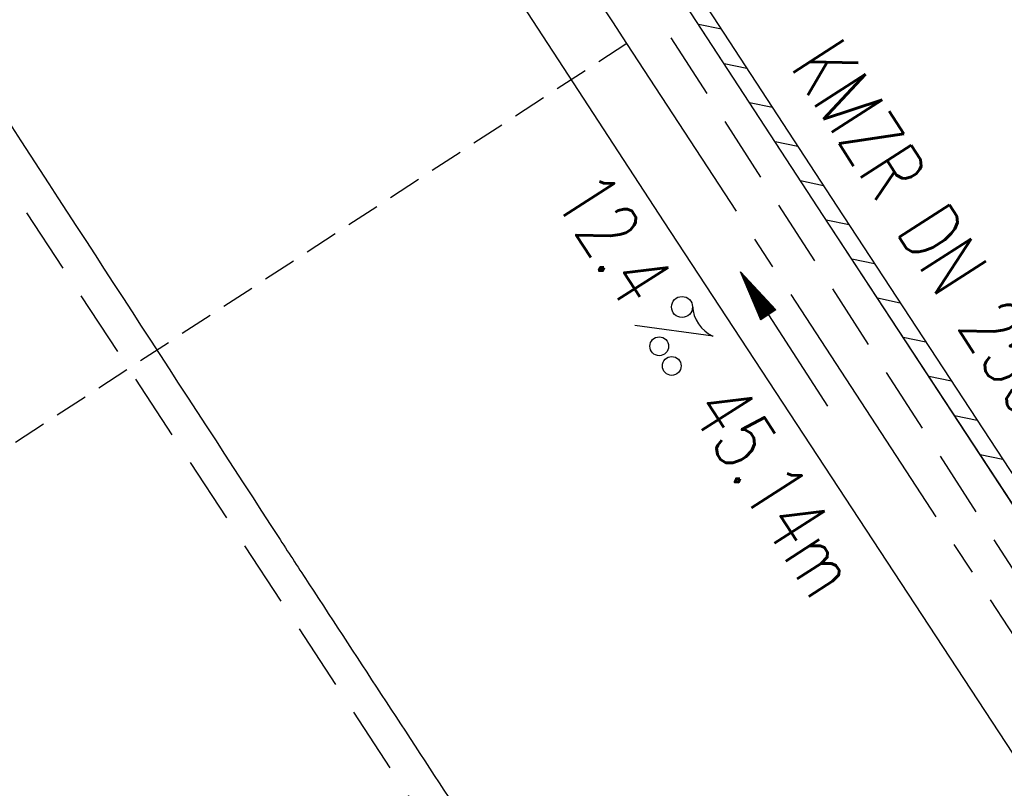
# Model space of a CAD drawing. Extents: x 450316 to 454644, y 428795 to 436505.
# Tile 115 of 256: x 453683 to 453712, y 432465 to 432488. Entities that reach past the tile are written whole.
import ezdxf
from ezdxf.enums import TextEntityAlignment as Align

# ---------------------------------------------------------------- set-up
doc = ezdxf.new("R2010")
doc.units = 0
doc.header["$LTSCALE"] = 2
doc.header["$MEASUREMENT"] = 0
for name, pattern in [('ACHSE', [5.5, 4, -0.5, 0.5, -0.5]), ('GESTRICH-X2', [1.5, 1, -0.5]), ('GESTRICHELT', [0.75, 0.5, -0.25])]:
    doc.linetypes.add(name, pattern=pattern)
doc.layers.get('0').update_dxf_attribs({"linetype": 'CONTINUOUS'})
for name, color, linetype in [('ACHSETOP', 1, 'ACHSE'), ('FBR', 8, 'CONTINUOUS'), ('HEKTOM', 1, 'GESTRICHELT'), ('KANAL', 7, 'GESTRICH-X2'), ('PFEIL', 7, 'CONTINUOUS'), ('RINNE', 8, 'CONTINUOUS'), ('TEXTO', 4, 'CONTINUOUS'), ('TEXTU', 4, 'CONTINUOUS')]:
    doc.layers.add(name, color=color, linetype=linetype)
doc.styles.add('ROMANS', font='romans.shx', dxfattribs={"width": 0.8})

# ---------------------------------------------------------------- blocks, each defined once
blk = doc.blocks.new('PROM')
blk.add_line((1.566, 1.817), (0.019, 0.015))
for centre, radius in [((0.317, 1.51), 0.317), ((0.943, 0.291), 0.283), ((1.645, 0.287), 0.283)]:
    blk.add_circle(centre, radius)
blk.add_arc((0.992, 2.682), 1.033, 239.1414, 303.3549)
blk = doc.blocks.new('PFEIL2')
at = {"color": 0}
for p, q in [((0.88, 0.002), (-2.401, -0.012)), ((0.881, -0.271), (0.879, 0.276)), ((0.879, 0.276), (2.429, 0.009)), ((0.911, 0.27), (0.879, 0.265)), ((0.965, 0.261), (0.879, 0.246)), ((1.019, 0.252), (0.879, 0.228)), ((1.073, 0.242), (0.879, 0.209)), ((1.127, 0.233), (0.879, 0.191)), ((1.181, 0.224), (0.879, 0.172)), ((1.235, 0.214), (0.879, 0.154)), ((1.289, 0.205), (0.879, 0.135)), ((1.343, 0.196), (0.879, 0.117)), ((1.397, 0.187), (0.879, 0.098)), ((1.451, 0.177), (0.879, 0.08)), ((1.505, 0.168), (0.879, 0.061)), ((1.559, 0.159), (0.88, 0.043)), ((1.613, 0.149), (0.88, 0.024)), ((1.668, 0.14), (0.88, 0.006)), ((1.722, 0.131), (0.88, -0.013)), ((1.776, 0.121), (0.88, -0.031)), ((1.83, 0.112), (0.88, -0.05)), ((1.884, 0.103), (0.88, -0.068)), ((1.938, 0.094), (0.88, -0.087)), ((1.992, 0.084), (0.88, -0.105)), ((2.046, 0.075), (0.88, -0.124)), ((2.1, 0.066), (0.88, -0.142)), ((2.154, 0.056), (0.88, -0.161)), ((2.208, 0.047), (0.88, -0.179)), ((2.262, 0.038), (0.881, -0.198)), ((2.316, 0.029), (0.881, -0.216)), ((2.37, 0.019), (0.881, -0.235)), ((2.424, 0.01), (0.881, -0.253)), ((2.429, 0.009), (0.881, -0.271))]:
    blk.add_line(p, q, dxfattribs=at)

msp = doc.modelspace()

# ---------------------------------------------------------------- linework, layer by layer
at = {"layer": 'ACHSETOP', "flags": 128}
msp.add_lwpolyline([(451271.766, 435019.042, -0.000001), (451272.365, 435018.353, -0.000032), (451272.387, 435018.328), (451288.791, 434999.463, -0.000002), (451296.993, 434990.03, 0.000007), (451305.195, 434980.597, 0.000007), (451313.397, 434971.165, -0.000007), (451321.599, 434961.732, -0.000007), (451329.801, 434952.299, 0.000007), (451338.003, 434942.866, 0.000007), (451346.205, 434933.433, -0.000007), (451354.407, 434924.001, -0.000007), (451362.609, 434914.568, 0.000011), (451370.811, 434905.135, 0.000001), (451379.013, 434895.702, 0.000001), (451387.215, 434886.27), (451403.62, 434867.404), (451420.024, 434848.539), (451436.428, 434829.674, -0.000013), (451444.63, 434820.241, 0.000007), (451452.832, 434810.808, 0.000007), (451461.034, 434801.376, -0.000007), (451469.236, 434791.943, -0.000007), (451477.438, 434782.51, 0.000007), (451485.64, 434773.077, 0.000007), (451493.842, 434763.645, -0.000007), (451502.044, 434754.212, -0.000007), (451510.246, 434744.779, 0.000007), (451518.448, 434735.346, 0.000007), (451526.65, 434725.914, -0.000007), (451534.852, 434716.481, -0.000007), (451543.054, 434707.048, 0.000011), (451551.256, 434697.615, 0.000001), (451559.458, 434688.182, 0.000001), (451567.66, 434678.75), (451584.065, 434659.884, -0.000001), (451592.267, 434650.452, -0.000001), (451600.469, 434641.019, -0.000011), (451608.671, 434631.586, 0.000013), (451616.873, 434622.153), (451633.277, 434603.288), (451649.681, 434584.423, -0.000013), (451657.883, 434574.99, 0.000007), (451666.085, 434565.557, 0.000007), (451674.287, 434556.124, -0.000007), (451682.489, 434546.692, -0.000007), (451690.691, 434537.259, 0.000006), (451698.893, 434527.826), (451715.297, 434508.961, -0.000015), (451721.01, 434502.39, 0.000008), (451726.723, 434495.82, 0.000958), (451727.518, 434494.909, 0.000181), (451731.723, 434490.114, 0.003894), (451738.179, 434482.871, 0.00247), (451748.503, 434471.583, 0.003793), (451756.233, 434463.34, 0.003129), (451765.742, 434453.478, 0.00313), (451774.532, 434444.586, 0.003132), (451783.429, 434435.81, 0.003134), (451792.435, 434427.146, 0.003132), (451801.553, 434418.591, 0.003131), (451810.774, 434410.155, 0.00313), (451820.102, 434401.832, 0.003133), (451829.541, 434393.621, 0.003138), (451839.066, 434385.542, 0.003131), (451848.69, 434377.585, 0.003125), (451858.432, 434369.733, 0.003124), (451868.271, 434362.004, 0.00313), (451878.187, 434354.413, 0.003138), (451888.199, 434346.945, 0.003133), (451898.32, 434339.593, 0.003131), (451908.525, 434332.373, 0.003131), (451918.818, 434325.282, 0.003132), (451929.206, 434318.316, 0.003136), (451939.668, 434311.489, 0.00313), (451950.209, 434304.797, 0.003123), (451960.857, 434298.223, 0.003128), (451971.589, 434291.781, 0.003137), (451982.371, 434285.491, 0.003139), (451993.235, 434279.335, 0.003133), (452004.198, 434273.303, 0.003123), (452015.227, 434267.413, 0.003125), (452026.323, 434261.665, 0.003132), (452037.503, 434256.05, 0.003138), (452048.733, 434250.584, 0.003134), (452060.02, 434245.265, 0.003122), (452071.413, 434240.069, 0.003127), (452083.62, 434234.685, 0.003578), (452094.349, 434230.124, 0.002702), (452108.409, 434224.354, 0.004189), (452117.528, 434220.758, 0.00053), (452126.341, 434217.378, 0.001569), (452129.323, 434216.249, 0.000008), (452135.115, 434214.077, -0.000025), (452140.907, 434211.904), (452164.314, 434203.123, 0.000006), (452176.018, 434198.733, -0.000007), (452187.722, 434194.343), (452211.129, 434185.563), (452234.536, 434176.783, -0.000012), (452246.24, 434172.393, 0.000007), (452257.944, 434168.002, 0.000002), (452265.746, 434165.075, 0.000001), (452281.351, 434159.222, 0.000005), (452293.055, 434154.832, -0.000007), (452304.759, 434150.442, -0.000019), (452316.463, 434146.052, 0.000015), (452328.166, 434141.661, 0.000002), (452338.097, 434137.936, 0.000001), (452351.573, 434132.881, 0.000004), (452363.277, 434128.491, -0.000006), (452374.981, 434124.101, -0.00002), (452386.684, 434119.71, 0.00002), (452398.388, 434115.32, 0.000006), (452410.092, 434110.93, -0.000004), (452421.796, 434106.54, -0.000001), (452435.272, 434101.485, -0.000002), (452445.203, 434097.76, -0.000015), (452456.906, 434093.369, 0.000019), (452468.61, 434088.979, 0.000007), (452480.314, 434084.589, -0.000006), (452492.018, 434080.199, -0.000002), (452503.721, 434075.809, 0.000002), (452515.425, 434071.419, 0.000006), (452527.129, 434067.029, -0.000007), (452538.833, 434062.639, -0.000019), (452550.536, 434058.248, 0.000015), (452562.24, 434053.858, 0.000002), (452572.171, 434050.133, 0.000001), (452585.647, 434045.078, 0.000004), (452597.351, 434040.688, -0.000006), (452609.055, 434036.298, -0.00002), (452620.758, 434031.907, 0.00002), (452632.462, 434027.517, 0.000006), (452644.166, 434023.127, -0.000004), (452655.87, 434018.737, -0.000001), (452669.346, 434013.682, -0.000002), (452679.277, 434009.957, -0.000015), (452690.981, 434005.567, 0.000014), (452702.684, 434001.176, 0.000011), (452714.388, 433996.786, -0.000001), (452726.092, 433992.396, -0.000007), (452735.031, 433989.043, -0.000005), (452748.181, 433984.11, -0.000156), (452748.221, 433984.095, -0.000005), (452749.498, 433983.615, -0.004183), (452758.692, 433980.071, -0.002721), (452772.748, 433974.429, -0.005081), (452782.771, 433970.223, -0.003908), (452795.7, 433964.522, -0.003912), (452807.05, 433959.304, -0.003907), (452818.331, 433953.902, -0.003903), (452829.522, 433948.327, -0.003904), (452840.62, 433942.58, -0.003907), (452851.631, 433936.658, -0.003909), (452862.543, 433930.568, -0.003906), (452873.352, 433924.312, -0.003899), (452884.081, 433917.876, -0.003907), (452894.713, 433911.271, -0.003917), (452905.212, 433904.518, -0.003914), (452915.606, 433897.601, -0.003904), (452925.914, 433890.505, -0.003895), (452936.108, 433883.251, -0.003902), (452946.169, 433875.853, -0.003909), (452956.117, 433868.296, -0.003904), (452965.957, 433860.575, -0.003908), (452975.671, 433852.704, -0.00391), (452985.257, 433844.687, -0.003909), (452994.717, 433836.52, -0.003908), (453004.051, 433828.203, -0.003902), (453013.251, 433819.744, -0.003901), (453022.321, 433811.14, -0.003907), (453031.261, 433802.39, -0.003913), (453040.05, 433793.514, -0.003909), (453048.995, 433784.194, -0.00418), (453057.218, 433775.343, -0.003621), (453064.799, 433766.924, -0.003001), (453073.811, 433756.645, -0.003775), (453082.931, 433745.954, -0.004894), (453089.822, 433737.587, -0.004962), (453096.584, 433729.038, -0.003805), (453105.204, 433717.738, -0.003005), (453113.364, 433706.734, -0.003643), (453119.973, 433697.569, -0.004174), (453127.227, 433687.17, -0.004295), (453134.105, 433676.947, -0.003507), (453140.018, 433667.855, -0.002688), (453147.586, 433655.895, -0.003695), (453155.363, 433643.251, -0.00538), (453160.547, 433634.47, -0.005332), (453165.53, 433625.601, -0.003667), (453172.541, 433612.577, -0.002679), (453179.095, 433600.023, -0.003501), (453183.992, 433590.355, -0.004313), (453189.196, 433579.668, -0.003909), (453194.743, 433567.786, -0.003909), (453199.853, 433556.378, -0.003909), (453204.783, 433544.892, -0.003903), (453209.809, 433532.66, -0.004384), (453214.103, 433521.695, -0.003423), (453219.661, 433506.825, -0.005955), (453222.694, 433498.219, -0.000145), (453225.568, 433489.736, -0.000252), (453227.219, 433484.852, -0.000085), (453230.064, 433476.416, -0.000405), (453230.656, 433474.653, -0.003646), (453233.571, 433465.744, 0.00217), (453238.424, 433450.758, 0.000006), (453242.327, 433438.883, -0.000007), (453246.23, 433427.008, -0.000012), (453250.132, 433415.133, 0.000009), (453254.035, 433403.258, 0.003001), (453258.01, 433391.404, -0.003002), (453261.985, 433379.55, -0.003008), (453265.815, 433367.653, 0.003009), (453269.646, 433355.757, 0.00001), (453273.549, 433343.882, -0.000019), (453277.452, 433332.007), (453285.257, 433308.257, 0.000005), (453289.16, 433296.382, -0.000004), (453293.063, 433284.507, -0.000001), (453297.412, 433271.275, -0.000001), (453300.869, 433260.756, -0.00001), (453304.771, 433248.881, 0.000008), (453308.674, 433237.006, 0.000011), (453312.577, 433225.131, -0.000004), (453316.48, 433213.256, -0.000007), (453317.957, 433208.761, -0.000002), (453324.285, 433189.506, -0.00006), (453324.748, 433188.095, 0.000004), (453325.212, 433186.684, 0.001409), (453327.806, 433178.862, 0.000842), (453332.205, 433165.794, 0.002106), (453335.59, 433155.932, 0.001506), (453340.42, 433142.182, 0.001603), (453344.587, 433130.552, 0.001566), (453348.928, 433118.674, 0.00157), (453353.282, 433106.987, 0.001563), (453357.73, 433095.275, 0.001555), (453362.245, 433083.606, 0.001558), (453366.823, 433071.988, 0.001562), (453371.477, 433060.391, 0.001561), (453376.206, 433048.816, 0.001565), (453381.007, 433037.273, 0.001565), (453385.878, 433025.763, 0.001563), (453390.82, 433014.287, 0.001561), (453395.838, 433002.832, 0.001559), (453400.927, 432991.41, 0.00156), (453406.083, 432980.028, 0.001563), (453411.315, 432968.669, 0.001565), (453416.612, 432957.354, 0.001562), (453421.976, 432946.082, 0.001558), (453427.424, 432934.813, 0.001559), (453432.943, 432923.577, 0.001564), (453438.516, 432912.409, 0.001566), (453444.163, 432901.268, 0.001564), (453449.888, 432890.145, 0.001558), (453455.356, 432879.682, 0.001394), (453461.537, 432868.025, 0.001724), (453468.567, 432854.963, 0.002516), (453473.461, 432846.052, 0.001346), (453478.156, 432837.657, 0.000835), (453485.787, 432824.152, 0.000825), (453493.393, 432810.794, 0.001335), (453498.128, 432802.562, 0.002522), (453503.255, 432793.804, 0.001723), (453510.868, 432781.051, 0.001395), (453517.698, 432769.769, 0.001557), (453523.875, 432759.701, 0.001564), (453531.451, 432747.524, 0.002105), (453537.147, 432738.516, 0.001027), (453545.205, 432725.948, 0.001523), (453550.684, 432717.498, 0.000001), (453550.839, 432717.261, 0.000124), (453550.84, 432717.259, 0.000024), (453557.597, 432706.912, -0.000007), (453564.355, 432696.566, -0.000001), (453571.19, 432686.101, 0.000005), (453578.025, 432675.635, 0.000012), (453584.861, 432665.17, -0.000012), (453591.696, 432654.704, -0.000004), (453598.531, 432644.238, 0.000004), (453605.366, 432633.773, 0.000001), (453612.202, 432623.307, -0.000001), (453619.037, 432612.841, -0.000004), (453625.872, 432602.376, 0.000003), (453632.707, 432591.91), (453646.378, 432570.979, -0.000014), (453650.935, 432564.001, -0.000007), (453660.048, 432550.047, -0.002465), (453666.815, 432539.572, 0.002471), (453673.568, 432529.119, 0.002497), (453680.467, 432518.67, -0.002488), (453687.389, 432508.185, -0.000003), (453694.224, 432497.72, 0.000006), (453701.059, 432487.254), (453714.73, 432466.322, -0.000006), (453721.565, 432455.856, 0.000006), (453728.4, 432445.391, 0.000183), (453728.474, 432445.277, -0.000027), (453728.969, 432444.521, -0.003905), (453733.992, 432436.709, -0.002472), (453741.768, 432424.267, -0.005163), (453747.303, 432415.103, -0.003867), (453754.471, 432402.736, -0.003958), (453760.534, 432391.888, -0.003913), (453766.494, 432380.818, -0.003903), (453772.248, 432369.72, -0.003904), (453777.826, 432358.535, -0.003901), (453783.485, 432346.731, -0.004288), (453788.457, 432335.909, -0.003523), (453794.251, 432322.76, -0.004762), (453798.376, 432312.962, -0.001651), (453802.105, 432303.777, -0.002689), (453804.345, 432298.119, -0.001542), (453805.535, 432295.038, -0.000893), (453807.562, 432289.711, -0.005639), (453811.068, 432280.125, -0.003891), (453815.882, 432266.138, -0.00573), (453819.492, 432254.955, -0.005082), (453823.289, 432242.262, -0.004537), (453827.3, 432227.849, -0.006762), (453829.772, 432218.119, -0.001828), (453832.339, 432207.234, -0.002855), (453833.917, 432200.252, -0.000688), (453834.588, 432197.184, -0.000614), (453835.33, 432193.746, -0.005087), (453837.353, 432183.825, -0.003463), (453840.076, 432169.201, -0.004355), (453841.882, 432158.581, -0.003298), (453844.052, 432144.521, -0.003873), (453845.959, 432130.87, -0.004703), (453847.336, 432119.601, -0.004431), (453848.679, 432106.664, -0.004859), (453849.683, 432094.847, -0.001971), (453850.759, 432079.747, -0.003754), (453851.233, 432071.814, -0.000235), (453851.272, 432071.058, -0.000154), (453851.331, 432069.903, -0.005004), (453851.76, 432059.357, -0.003657), (453852.096, 432044.916, -0.006284), (453852.131, 432034.652, -0.00442), (453851.869, 432020.065, -0.004496), (453851.355, 432005.74, -0.005961), (453850.742, 431994.946, -0.004032), (453849.635, 431980.541, -0.005521), (453848.625, 431970.038, -0.000545), (453848.175, 431965.885, -0.00099), (453847.92, 431963.599, -0.002817), (453847.082, 431956.57, -0.001743), (453845.624, 431945.22, -0.004295), (453844.128, 431934.589, -0.003233), (453841.927, 431920.496, -0.003719), (453839.898, 431908.592, -0.003474), (453837.544, 431895.884, -0.003471), (453834.928, 431882.783, -0.003984), (453832.479, 431871.403, -0.002961), (453829.251, 431857.357, -0.00403), (453826.736, 431847.072, -0.001132), (453824.957, 431840.111, -0.001603), (453823.675, 431835.205, -0.002375), (453822.368, 431830.363, -0.001541), (453820.296, 431822.917, -0.005811), (453817.744, 431814.242, -0.003321), (453813.002, 431799.15, -0.004369), (453808.955, 431786.926, -0.004589), (453804.893, 431775.36, -0.004977), (453800.134, 431762.595, -0.00596), (453795.928, 431752.024, -0.002426), (453790.614, 431739.296, -0.004094), (453787.367, 431731.794, -0.000338), (453786.71, 431730.312, -0.000388), (453786.136, 431729.023, -0.004625), (453782.634, 431721.365, -0.002368), (453775.588, 431706.507, -0.004069), (453770.201, 431695.516, -0.003863), (453764.344, 431684.031, -0.004659), (453758.242, 431672.552, -0.005048), (453752.404, 431662.068, -0.002758), (453744.856, 431648.996, -0.004203), (453739.784, 431640.488, -0.000453), (453738.552, 431638.464, -0.00049), (453737.409, 431636.595, -0.004121), (453733.364, 431630.114, -0.00246), (453726.445, 431619.347, -0.006277), (453720.589, 431610.574, -0.004581), (453712.305, 431598.731, -0.005038), (453704.604, 431588.16, -0.005528), (453697.383, 431578.675, -0.004083), (453688.218, 431567.105, -0.005886), (453681.701, 431559.207, -0.001219), (453676.737, 431553.362, -0.002238), (453674.011, 431550.197, -0.001962), (453670.562, 431546.26, -0.001297), (453665.305, 431540.337, -0.004313), (453658.171, 431532.478, -0.003182), (453648.342, 431521.973, -0.004167), (453639.222, 431512.508, -0.00462), (453630.847, 431504.116, -0.002727), (453619.912, 431493.477, -0.004271), (453612.835, 431486.781, -0.000068), (453609.879, 431484.033, -0.000648), (453609.571, 431483.747, -0.000003), (453600.643, 431475.492, -0.000005), (453594.487, 431469.799), (453576.132, 431452.827), (453557.776, 431435.854), (453539.42, 431418.881), (453521.065, 431401.909, 0.000001), (453511.887, 431393.422, 0.000001), (453502.709, 431384.936, 0.000013), (453493.531, 431376.449, -0.000013), (453484.354, 431367.963, 0), (453475.176, 431359.477, 0), (453465.998, 431350.99), (453447.643, 431334.018, 0.000001), (453438.465, 431325.531, 0.000001), (453429.287, 431317.045, 0.000013), (453420.11, 431308.558, -0.000007), (453410.932, 431300.072, -0.000004), (453403.532, 431293.229, -0.000002), (453392.576, 431283.099, -0.00001), (453383.398, 431274.613, 0.000015), (453374.22, 431266.127, 0.000014), (453365.042, 431257.64, -0.000013), (453355.865, 431249.154, 0), (453343.628, 431237.839, -0.000001), (453337.509, 431232.181), (453319.154, 431215.209, 0.000001), (453309.976, 431206.722, 0.000001), (453300.798, 431198.236, 0.000013), (453291.621, 431189.749, -0.000013), (453282.443, 431181.263, -0.000001), (453273.265, 431172.777, -0.000001), (453264.087, 431164.29), (453245.732, 431147.318), (453227.376, 431130.345), (453209.02, 431113.372, 0.000014), (453199.843, 431104.885, -0.000009), (453190.665, 431096.399, -0.000019), (453181.487, 431087.913, 0.000019), (453172.309, 431079.427, 0.000009), (453163.132, 431070.941, -0.000008), (453153.954, 431062.454), (453135.598, 431045.481, 0.000009), (453134.861, 431044.799, 0.000002), (453130.417, 431040.69, 0.002804), (453126.112, 431036.664, 0.001372), (453117.381, 431028.361, 0.005333), (453110.158, 431021.305, 0.003613), (453099.686, 431010.703, 0.004216), (453091.364, 431002.01, 0.003913), (453082.552, 430992.499, 0.00391), (453074.199, 430983.197, 0.003911), (453065.996, 430973.768, 0.003912), (453057.937, 430964.207, 0.003915), (453050.034, 430954.528, 0.00391), (453042.286, 430944.729, 0.003905), (453034.682, 430934.798, 0.003908), (453027.235, 430924.75, 0.003912), (453019.954, 430914.598, 0.003918), (453012.829, 430904.328, 0.003918), (453005.866, 430893.947, 0.003907), (452999.072, 430883.467, 0.0039), (452992.431, 430872.865, 0.003908), (452985.952, 430862.152, 0.00392), (452979.661, 430851.374, 0.00392), (452973.542, 430840.502, 0.003904), (452967.571, 430829.493, 0.003903), (452961.774, 430818.394, 0.003916), (452956.17, 430807.245, 0.00392), (452950.739, 430796.004, 0.00391), (452945.472, 430784.651, 0.003904), (452940.385, 430773.223, 0.00391), (452935.485, 430761.733, 0.003913), (452930.764, 430750.166, 0.003909), (452926.22, 430738.514, 0.003913), (452921.858, 430726.792, 0.003918), (452917.686, 430715.017, 0.003913), (452913.698, 430703.178, 0.003909), (452909.892, 430691.264, 0.003904), (452906.273, 430679.293, 0.003908), (452902.844, 430667.279, 0.003914), (452899.604, 430655.212, 0.003911), (452896.55, 430643.086, 0.003914), (452893.686, 430630.913, 0.003917), (452891.016, 430618.707, 0.003911), (452890.732, 430617.306, 0.000237), (452886.248, 430594.167, 0.007575), (452884.76, 430585.792, 0.003906), (452882.249, 430569.49)], format="xyb", dxfattribs=at)
at = {"layer": 'FBR', "flags": 128}
for points in [[(453291.485, 431192.357, -0.000001), (453311.412, 431210.82, -0.000243)], [(453555.027, 432679.865, 0.000044), (453560.683, 432671.202, -0.000073), (453566.338, 432662.54, -0.000032), (453571.255, 432655.005, -0.000015), (453582.19, 432638.245, -0.000372), (453589.486, 432627.043, 0.00046), (453595.389, 432617.984, 0.001223), (453601.612, 432608.504, -0.000945), (453609.674, 432596.236, -0.000044), (453616.759, 432585.409, -0.000044), (453623.935, 432574.438, -0.000058), (453635.472, 432556.792, -0.00039), (453637.18, 432554.175, -0.000338), (453639.977, 432549.876, 0.000104), (453649.058, 432535.9, 0.000064), (453650.465, 432533.736, -0.000017), (453655.742, 432525.623, -0.002365), (453655.928, 432525.334, -0.000391), (453657.044, 432523.579)], [(453649.707, 432598.4, -0.001015), (453651.36, 432595.858, 0.000956), (453653.112, 432593.161, 0.002237), (453655.094, 432590.154, -0.002363), (453656.97, 432587.306, -0.001284), (453659.492, 432583.416, 0.001033), (453662.625, 432578.579, 0.000374), (453665.377, 432574.355, -0.00054), (453667.28, 432571.432, -0.001039), (453668.774, 432569.123, 0.001308), (453669.96, 432567.29, 0.001374), (453672.229, 432563.826, -0.000993), (453675.371, 432559.037, -0.000018), (453677.445, 432555.862, 0.00005), (453679.519, 432552.688, 0.000018), (453680.138, 432551.74, 0.000003), (453684.134, 432545.626, 0.000383), (453685.285, 432543.868, -0.000158), (453688.079, 432539.603, -0.004869), (453688.122, 432539.536, -0.00051), (453688.522, 432538.897)], [(453706.863, 432510.685, -0.000066), (453710.316, 432505.402, -0.000164), (453711.713, 432503.262, -0.000005), (453718.293, 432493.176, 0.000058), (453718.861, 432492.304, 0.000358), (453722.378, 432486.925, 0.000319), (453726.33, 432480.897, 0.00141), (453729.077, 432476.738, -0.001278), (453732.108, 432472.152, -0.000631), (453734.44, 432468.594, -0.000343), (453738.716, 432462.043, -0.000612)], [(453669.578, 432504.345, -0.001075), (453677.409, 432492.555, -0.00195), (453681.687, 432486.03, -0.000057), (453690.615, 432472.291, 0.000587), (453691.484, 432470.957, 0.00039), (453696.136, 432463.846, -0.000205), (453704.999, 432450.307, -0.00061), (453712.822, 432438.315, -0.000738), (453719.264, 432428.381, -0.005718), (453722.878, 432422.647, -0.00237), (453731.371, 432408.677, -0.003596), (453737.618, 432398.12, -0.003988), (453743.106, 432388.515, -0.005724), (453748.745, 432378.185, -0.004234), (453756.089, 432364.072, -0.002984), (453762.062, 432352.178, -0.003973), (453766.423, 432343.182, -0.004155), (453770.979, 432333.382, -0.003533), (453776.159, 432321.777, -0.003949), (453781.025, 432310.421, -0.003945), (453785.716, 432298.979, -0.004696), (453790.956, 432285.539, -0.005336), (453795.33, 432273.621, -0.002782)]]:
    msp.add_lwpolyline(points, format="xyb", dxfattribs=at)
for points in [[(453853.861, 432061.14), (453853.264, 432063.831), (453851.848, 432088.972), (453849.587, 432113.835), (453846.556, 432138.42), (453842.756, 432163.046), (453838.245, 432187.411), (453832.929, 432212.066), (453826.704, 432236.016), (453821.015, 432257.056), (453813.379, 432279.851), (453803.542, 432305.943), (453793.837, 432328.967), (453783.173, 432352.4), (453771.712, 432375.434), (453760.179, 432396.983), (453747.907, 432418.275), (453730.945, 432445.448), (453718.056, 432465.18), (453706.985, 432482.07), (453693.262, 432503.107), (453684.443, 432516.589)], [(453849.721, 432061.674), (453848.194, 432088.71), (453846.18, 432111.286), (453843.288, 432135.185), (453839.643, 432159.601), (453834.795, 432185.909), (453829.819, 432209.019), (453823.366, 432234.224), (453816.408, 432257.862), (453808.343, 432281.63), (453798.784, 432306.599), (453788.567, 432330.643), (453779.519, 432350.415), (453767.706, 432374.221), (453756.297, 432395.492), (453744.098, 432416.548), (453731.277, 432437.34), (453716.923, 432459.402), (453702.192, 432481.878), (453687.984, 432503.672), (453682.323, 432512.31), (453680.357, 432515.261)]]:
    msp.add_lwpolyline(points, dxfattribs=at)
at = {"layer": 'HEKTOM'}
msp.add_line((453701.063, 432487.25), (453667.563, 432465.375), dxfattribs=at)
at = {"layer": 'KANAL'}
for p, q in [((453692.656, 432502.563), (453716.25, 432465.875)), ((453671.469, 432499.719), (453695.625, 432462.813))]:
    msp.add_line(p, q, dxfattribs=at)
at = {"layer": 'RINNE'}
for p, q in [((453703.226, 432487.832), (453703.916, 432487.691)), ((453703.995, 432486.653), (453704.685, 432486.512)), ((453704.764, 432485.474), (453705.454, 432485.333)), ((453705.533, 432484.295), (453706.223, 432484.154)), ((453706.302, 432483.116), (453706.992, 432482.975)), ((453707.072, 432481.937), (453707.763, 432481.795)), ((453707.845, 432480.758), (453708.536, 432480.616)), ((453708.619, 432479.578), (453709.31, 432479.436)), ((453709.392, 432478.398), (453710.083, 432478.256)), ((453710.165, 432477.218), (453710.856, 432477.076)), ((453710.939, 432476.038), (453711.63, 432475.896)), ((453711.712, 432474.858), (453712.403, 432474.716))]:
    msp.add_line(p, q, dxfattribs=at)
for points in [[(453803.542, 432305.943), (453793.837, 432328.967), (453783.173, 432352.4), (453771.712, 432375.434), (453760.179, 432396.983), (453747.907, 432418.275), (453730.945, 432445.448), (453718.056, 432465.18), (453706.985, 432482.07), (453693.262, 432503.107), (453684.443, 432516.589)], [(453717.621, 432466.756), (453707.403, 432482.344), (453693.763, 432503.255)]]:
    msp.add_lwpolyline(points, dxfattribs=at)

# ---------------------------------------------------------------- block references
at = {"layer": 'PFEIL', "rotation": 122.7352}
msp.add_blockref('PFEIL2', (453705.809, 432478.331), dxfattribs=at)
at = {"layer": 'TEXTU', "rotation": 302.7352}
msp.add_blockref('PROM', (453701.288, 432478.757), dxfattribs=at)

# ---------------------------------------------------------------- texts
at = {"layer": 'TEXTO', "style": 'ROMANS', "width": 0.75}
msp.add_text('KMZR DN 250', height=1.8, rotation=302.7352, dxfattribs=at).set_placement((453709.418, 432481.195), align=Align.CENTER)
at = {"layer": 'TEXTU', "style": 'ROMANS', "width": 0.75}
for s, p in [('12.4', (453698.824, 432482.595)), ('45.14m', (453702.918, 432476.22))]:
    msp.add_text(s, height=1.8, rotation=302.7352, dxfattribs=at).set_placement(p)

doc.saveas('drawing.dxf')
